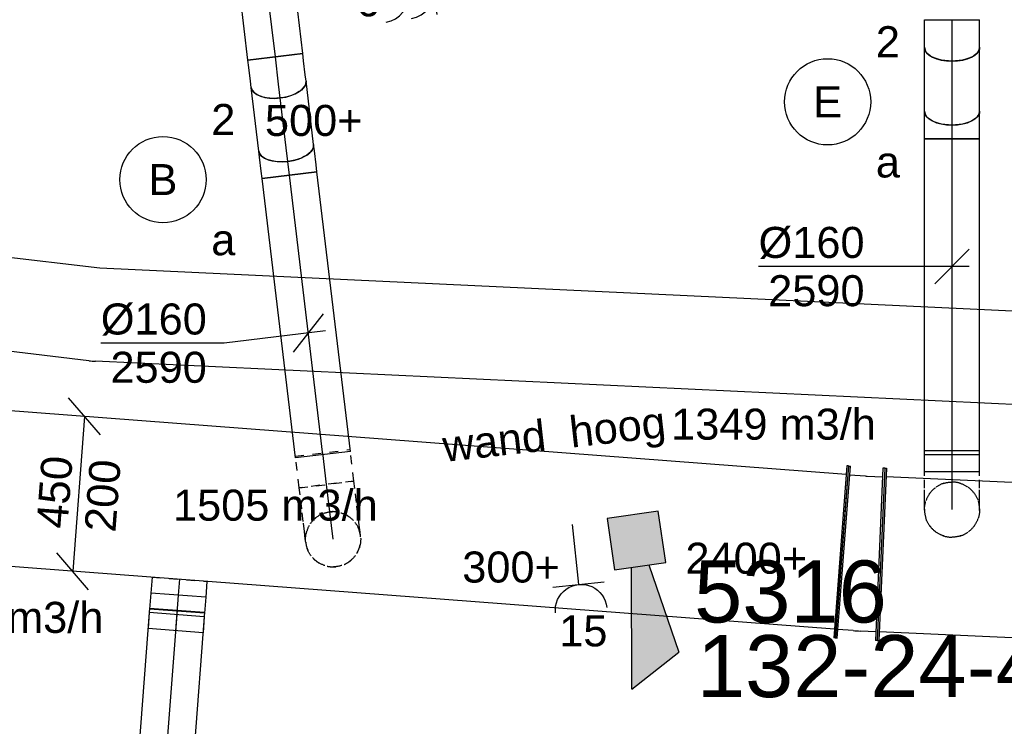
# Model space of a CAD drawing. Extents: x -329828 to 339781, y -55429 to 69176.
# Tile 95 of 140: x 17982 to 20839, y 17352 to 19401. Entities that reach past the tile are written whole.
import ezdxf
from ezdxf.enums import TextEntityAlignment as Align

# ---------------------------------------------------------------- set-up
doc = ezdxf.new("R2010")
doc.units = 0
doc.header["$LTSCALE"] = 50
doc.linetypes.add('CENTER2', pattern=[28.575, 19.05, -3.175, 3.175, -3.175])
doc.linetypes.add('STREEPJES', pattern=[0.1, 0.05, -0.05])
doc.layers.get('0').update_dxf_attribs({"linetype": 'CONTINUOUS'})
for name, color, linetype in [('brandmeldserienummers', 1, 'CONTINUOUS'), ('EL6131--', 2, 'CONTINUOUS'), ('EL6222--', 3, 'CONTINUOUS'), ('EL6311--', 3, 'CONTINUOUS'), ('EL6511--', 3, 'CONTINUOUS'), ('EM6131--', 1, 'CONTINUOUS'), ('lMcht retour bestaand_PR', 1, 'CONTINUOUS'), ('WL570---_RETOUR', 112, 'CONTINUOUS'), ('WL570---_RETOUR_HL', 8, 'CONTINUOUS'), ('WM570---_RETOUR', 1, 'CONTINUOUS'), ('WM570---_RETOUR_PR', 1, 'CONTINUOUS'), ('WM570---_TOEVOER', 1, 'CONTINUOUS')]:
    doc.layers.add(name, color=color, linetype=linetype)
doc.styles.add('BURO-018', font='ARIAL.TTF', dxfattribs={"height": 90})

# ---------------------------------------------------------------- blocks, each defined once
blk = doc.blocks.new('111304')
at = {"color": 0, "linetype": 'Continuous'}
for p, q in [((-1.5, 4.5), (1.5, 4.5)), ((0, 1), (0, 4.5))]:
    blk.add_line(p, q, dxfattribs=at)
blk.add_arc((0, 6), 1.5, 180, 0, dxfattribs=at)
at = {"color": 0, "linetype": 'Continuous', "style": 'BURO-018'}
for tag, p in [('E_GKAST', (0, 11.5)), ('E_GROEP', (0, 8.5)), ('E_SGROEP', (4.5, 8.5))]:
    blk.add_attdef(tag, text='', height=1.8, dxfattribs=at).set_placement(p, align=Align.MIDDLE)
at = {"color": 0, "linetype": 'Continuous', "style": 'BURO-018', "flags": 1}
for tag, p in [('E_VERMCODE', (13, 8.5)), ('E_MATCODE', (0, 0))]:
    blk.add_attdef(tag, text='', height=1.8, dxfattribs=at).set_placement(p, align=Align.MIDDLE)
blk = doc.blocks.new('111304A')
at = {"color": 0, "linetype": 'Continuous'}
for p, q in [((0, 1), (0, 4.5)), ((-1.5, 3), (1.5, 3))]:
    blk.add_line(p, q, dxfattribs=at)
for centre in [(0, 6), (0, 4.5)]:
    blk.add_arc(centre, 1.5, 180, 0, dxfattribs=at)
at = {"color": 0, "linetype": 'Continuous', "style": 'BURO-018'}
for tag, p in [('E_GKAST', (0, 11.5)), ('E_GROEP', (0, 8.5)), ('E_SGROEP', (4.5, 8.5))]:
    blk.add_attdef(tag, text='', height=1.8, dxfattribs=at).set_placement(p, align=Align.MIDDLE)
at = {"color": 0, "linetype": 'Continuous', "style": 'BURO-018', "flags": 1}
for tag, p in [('E_VERMCODE', (13, 8.5)), ('E_MATCODE', (0, 0))]:
    blk.add_attdef(tag, text='', height=1.8, dxfattribs=at).set_placement(p, align=Align.MIDDLE)
blk = doc.blocks.new('E00028')
at = {"color": 0, "linetype": 'Continuous'}
for p, q in [((1.5, 11), (-1.5, 9.268)), ((1.5, 11), (0.5, 4)), ((-0.5, 4), (-1.5, 9.268)), ((-1.5, 4), (-1.5, 1)), ((1.5, 4), (-1.5, 4)), ((1.5, 1), (1.5, 4)), ((-1.5, 1), (1.5, 1))]:
    blk.add_line(p, q, dxfattribs=at)
for points in [[(-1.5, 9.268), (1.5, 11), (-0.5, 4), (0.5, 4)], [(-1.5, 4), (1.5, 4), (-1.5, 1), (1.5, 1)]]:
    blk.add_solid(points, dxfattribs=at)
at = {"color": 0, "linetype": 'Continuous', "style": 'BURO-018'}
blk.add_attdef('E_TEXT1', text='', height=1.8, dxfattribs=at).set_placement((0, 13.5), align=Align.MIDDLE)
at = {"color": 0, "linetype": 'Continuous', "style": 'BURO-018', "flags": 1}
blk.add_attdef('E_MATCODE', (0, 0), '', height=1.8, dxfattribs=at)
blk = doc.blocks.new('*U307')
at = {"color": 8, "linetype": 'STREEPJES', "ltscale": 10}
for p, q in [((-80, 138.9, -2590.4), (-80, 160, -2590.4)), ((-80, 160, -2590.4), (80, 160, -2590.4)), ((80, 138.9, -2590.4), (80, 160, -2590.4)), ((-80, 98.2, -2590.4), (-80, 138.9, -2590.4)), ((80, 98.2, -2590.4), (80, 138.9, -2590.4)), ((-80, 61.8, -2590.4), (-80, 98.2, -2590.4)), ((80, 61.8, -2590.4), (80, 98.2, -2590.4)), ((-80, 32, -2590.4), (-80, 61.8, -2590.4)), ((80, 32, -2590.4), (80, 61.8, -2590.4)), ((-80, 10.9, -2590.4), (-80, 32, -2590.4)), ((80, 10.9, -2590.4), (80, 32, -2590.4)), ((-80, 0, -2590.4), (-80, 10.9, -2590.4)), ((80, 0, -2590.4), (80, 10.9, -2590.4))]:
    blk.add_line(p, q, dxfattribs=at)
at = {"layer": 'WL570---_RETOUR_HL', "linetype": 'CENTER2'}
blk.add_line((0, 0, -2590.4), (0, 160, -2590.4), dxfattribs=at)
at = {"layer": 'WM570---_RETOUR_PR', "color": 1, "style": 'BURO-018'}
blk.add_attdef('POSNR', text='', height=90, dxfattribs=at).set_placement((0, 0), align=Align.MIDDLE)
blk = doc.blocks.new('*U308')
at = {"color": 8, "linetype": 'STREEPJES', "ltscale": 10}
for start in [0.18, 0.18, 180, 180]:
    blk.add_arc((0, 0, -2802.1), 80, start, 0, dxfattribs=at)
at = {"layer": 'WL570---_RETOUR_HL', "linetype": 'CENTER2'}
blk.add_circle((0, 0, -2802.1), 0.075, dxfattribs=at)
at = {"layer": 'WM570---_RETOUR_PR', "color": 1, "style": 'BURO-018'}
blk.add_attdef('POSNR', text='', height=90, dxfattribs=at).set_placement((0, 0), align=Align.MIDDLE)
blk = doc.blocks.new('*U309')
at = {"color": 8, "linetype": 'STREEPJES', "ltscale": 10}
blk.add_circle((0, 0, -2900), 80, dxfattribs=at)
at = {"layer": 'WL570---_RETOUR_HL', "linetype": 'CENTER2'}
blk.add_circle((0, 0, -2900), 0.075, dxfattribs=at)
at = {"layer": 'WM570---_RETOUR_PR', "color": 1, "style": 'BURO-018'}
blk.add_attdef('POSNR', text='', height=90, dxfattribs=at).set_placement((0, 0), align=Align.MIDDLE)
blk = doc.blocks.new('*U310')
at = {"color": 0, "ltscale": 10}
for p, q in [((0, 80, -2590.4), (92.4, 80, -2590.4)), ((0, -80, -2590.4), (0, 80, -2590.4)), ((0, -80, -2590.4), (92.4, -80, -2590.4))]:
    blk.add_line(p, q, dxfattribs=at)
at = {"layer": 'WL570---_RETOUR_HL', "linetype": 'CENTER2'}
blk.add_line((0, 0, -2590.4), (92.4, 0, -2590.4), dxfattribs=at)
at = {"layer": 'WM570---_RETOUR_PR', "color": 1, "style": 'BURO-018'}
blk.add_attdef('POSNR', text='', height=90, dxfattribs=at).set_placement((0, 0), align=Align.MIDDLE)
blk = doc.blocks.new('*U311')
at = {"color": 0, "ltscale": 10}
for p, q in [((-80, 140.8, -2590.4), (-80, 160, -2590.4)), ((-80, 160, -2590.4), (80, 160, -2590.4)), ((80, 138.9, -2590.4), (80, 160, -2590.4)), ((80, 133.8, -2590.4), (80, 138.9, -2590.4))]:
    blk.add_line(p, q, dxfattribs=at)
at = {"color": 8, "linetype": 'STREEPJES', "ltscale": 10}
for p, q in [((-80, 138.9, -2590.4), (-80, 140.8, -2590.4)), ((-80, 98.2, -2590.4), (-80, 138.9, -2590.4)), ((80, 98.2, -2590.4), (80, 133.8, -2590.4)), ((-80, 61.8, -2590.4), (-80, 98.2, -2590.4)), ((80, 61.8, -2590.4), (80, 98.2, -2590.4)), ((-80, 32, -2590.4), (-80, 61.8, -2590.4)), ((80, 32, -2590.4), (80, 61.8, -2590.4)), ((-80, 10.9, -2590.4), (-80, 32, -2590.4)), ((80, 10.9, -2590.4), (80, 32, -2590.4)), ((-80, 0, -2590.4), (-80, 10.9, -2590.4)), ((80, 0, -2590.4), (80, 10.9, -2590.4))]:
    blk.add_line(p, q, dxfattribs=at)
at = {"layer": 'WL570---_RETOUR_HL', "linetype": 'CENTER2'}
blk.add_line((0, 0, -2590.4), (0, 160, -2590.4), dxfattribs=at)
at = {"layer": 'WM570---_RETOUR_PR', "color": 1, "style": 'BURO-018'}
blk.add_attdef('POSNR', text='', height=90, dxfattribs=at).set_placement((0, 0), align=Align.MIDDLE)
blk = doc.blocks.new('*U312')
at = {"color": 8, "linetype": 'STREEPJES', "ltscale": 10}
for start in [0.18, 0.18, 180, 180]:
    blk.add_arc((0, 0, -2802.1), 80, start, 0, dxfattribs=at)
at = {"layer": 'WL570---_RETOUR_HL', "linetype": 'CENTER2'}
blk.add_circle((0, 0, -2802.1), 0.075, dxfattribs=at)
at = {"layer": 'WM570---_RETOUR_PR', "color": 1, "style": 'BURO-018'}
blk.add_attdef('POSNR', text='', height=90, dxfattribs=at).set_placement((0, 0), align=Align.MIDDLE)
blk = doc.blocks.new('*U313')
at = {"color": 8, "linetype": 'STREEPJES', "ltscale": 10}
blk.add_circle((0, 0, -2900), 80, dxfattribs=at)
at = {"layer": 'WL570---_RETOUR_HL', "linetype": 'CENTER2'}
blk.add_circle((0, 0, -2900), 0.075, dxfattribs=at)
at = {"layer": 'WM570---_RETOUR_PR', "color": 1, "style": 'BURO-018'}
blk.add_attdef('POSNR', text='', height=90, dxfattribs=at).set_placement((0, 0), align=Align.MIDDLE)
blk = doc.blocks.new('*U314')
at = {"color": 0, "ltscale": 10}
for p, q in [((0, 80, -3000), (451.8, 80, -3000)), ((0, -80, -3000), (0, 80, -3000)), ((0, -80, -3000), (451.8, -80, -3000))]:
    blk.add_line(p, q, dxfattribs=at)
at = {"layer": 'WL570---_RETOUR_HL', "linetype": 'CENTER2'}
blk.add_line((0, 0, -3000), (451.8, 0, -3000), dxfattribs=at)
at = {"layer": 'WM570---_RETOUR_PR', "color": 1, "style": 'BURO-018'}
blk.add_attdef('POSNR', text='', height=90, dxfattribs=at).set_placement((0, 0), align=Align.MIDDLE)
blk = doc.blocks.new('*U343')
at = {"color": 0, "ltscale": 10}
for p, q in [((-51.7, 80, -3000), (-5, 80, -3000)), ((-51.7, 80, -3000), (-51.7, -80, -3000)), ((-5, 80, -3000), (-5, -80, -3000)), ((5, 80, -3000), (51.7, 80, -3000)), ((5, 80, -3000), (5, -80, -3000)), ((51.7, 80, -3000), (51.7, -80, -3000)), ((-51.7, -80, -3000), (-5, -80, -3000)), ((5, -80, -3000), (51.7, -80, -3000))]:
    blk.add_line(p, q, dxfattribs=at)
at = {"layer": 'WL570---_RETOUR_HL', "linetype": 'CENTER2'}
blk.add_line((-51.7, 0, -3000), (51.7, 0, -3000), dxfattribs=at)
at = {"layer": 'WM570---_RETOUR_PR', "color": 1, "style": 'BURO-018'}
blk.add_attdef('POSNR', text='', height=90, dxfattribs=at).set_placement((0, 0), align=Align.MIDDLE)
blk = doc.blocks.new('*U344')
at = {"color": 0, "ltscale": 10}
for p, q in [((0, 80, -3000), (46.2, 80, -3000)), ((46.2, 80, -3000), (46.2, -80, -3000)), ((0, -80, -3000), (46.2, -80, -3000))]:
    blk.add_line(p, q, dxfattribs=at)
at = {"color": 8, "linetype": 'STREEPJES', "ltscale": 10}
blk.add_line((0, -80, -3000), (0, 80, -3000), dxfattribs=at)
at = {"layer": 'WL570---_RETOUR_HL', "linetype": 'CENTER2'}
blk.add_line((0, 0, -3000), (46.2, 0, -3000), dxfattribs=at)
at = {"layer": 'WM570---_RETOUR_PR', "color": 1, "style": 'BURO-018'}
blk.add_attdef('POSNR', text='', height=90, dxfattribs=at).set_placement((0, 0), align=Align.MIDDLE)
blk = doc.blocks.new('*U345')
at = {"layer": 'WM570---_RETOUR', "color": 0, "ltscale": 10}
for p, q in [((63.1, 170.7), (-29, 278)), ((17.1, 224.4), (-17.1, -224.4)), ((29, -278), (-63.1, -170.7))]:
    blk.add_line(p, q, dxfattribs=at)
at = {"layer": 'WM570---_RETOUR', "color": 0, "style": 'BURO-018'}
for s, p in [('450', (-32.9, -102.7)), ('200', (106.7, -113.3)), ('200', (106.7, -113.3))]:
    blk.add_text(s, height=90, rotation=85.6495, dxfattribs=at).set_placement(p)
blk = doc.blocks.new('*U474')
at = {"color": 0, "ltscale": 10}
for p, q in [((0, 250, -3000), (5, 250, -3000)), ((0, -250, -3000), (0, 250, -3000)), ((5, -250, -3000), (5, 250, -3000)), ((2295.2, 250, -3000), (2290.2, 250, -3000)), ((2290.2, -250, -3000), (2290.2, 250, -3000)), ((2295.2, -250, -3000), (2295.2, 250, -3000)), ((5, 225, -3000), (2290.2, 225, -3000)), ((5, -225, -3000), (2290.2, -225, -3000)), ((0, -250, -3000), (5, -250, -3000)), ((2295.2, -250, -3000), (2290.2, -250, -3000))]:
    blk.add_line(p, q, dxfattribs=at)
at = {"layer": 'WM570---_RETOUR_PR', "color": 1, "style": 'BURO-018'}
blk.add_attdef('POSNR', text='', height=90, dxfattribs=at).set_placement((0, 0), align=Align.MIDDLE)
blk = doc.blocks.new('*U476')
at = {"color": 0, "ltscale": 10}
for p, q in [((-56.6, 250, -3000), (-51.6, 250, -3000)), ((-56.6, -250, -3000), (-56.6, 250, -3000)), ((-51.6, -250, -3000), (-51.6, 250, -3000)), ((60.2, 248, -3000), (42.8, -251.6, -3000)), ((65.2, 247.9, -3000), (47.8, -251.8, -3000)), ((65.2, 247.9, -3000), (60.2, 248, -3000)), ((-51.6, 225, -3000), (-6.6, 225, -3000)), ((14.4, 224.6, -3000), (59.4, 223.1, -3000)), ((-6.6, -225, -3000), (-51.6, -225, -3000)), ((43.7, -226.7, -3000), (-1.3, -225.1, -3000)), ((-56.6, -250, -3000), (-51.6, -250, -3000)), ((47.8, -251.8, -3000), (42.8, -251.6, -3000))]:
    blk.add_line(p, q, dxfattribs=at)
for radius in [600.2, 150.2]:
    blk.add_arc((-6.6, -375.2, -3000), radius, 88, 90, dxfattribs=at)
at = {"layer": 'WM570---_RETOUR_PR', "color": 1, "style": 'BURO-018'}
blk.add_attdef('POSNR', text='', height=90, dxfattribs=at).set_placement((0, 0), align=Align.MIDDLE)
blk = doc.blocks.new('*U602')
at = {"color": 8, "linetype": 'STREEPJES', "ltscale": 10}
for p, q in [((0, 80, -2590.4), (92.4, 80, -2590.4)), ((0, -80, -2590.4), (0, 80, -2590.4)), ((92.4, 80, -2590.4), (92.4, -80, -2590.4)), ((0, -80, -2590.4), (92.4, -80, -2590.4))]:
    blk.add_line(p, q, dxfattribs=at)
at = {"layer": 'WL570---_RETOUR_HL', "linetype": 'CENTER2'}
blk.add_line((0, 0, -2590.4), (92.4, 0, -2590.4), dxfattribs=at)
at = {"layer": 'WM570---_RETOUR_PR', "color": 1, "style": 'BURO-018'}
blk.add_attdef('POSNR', text='', height=90, dxfattribs=at).set_placement((0, 0), align=Align.MIDDLE)
blk = doc.blocks.new('*U603')
at = {"color": 0, "ltscale": 10}
for p, q in [((0, 250, -3000), (5, 250, -3000)), ((0, -250, -3000), (0, 250, -3000)), ((5, -250, -3000), (5, 250, -3000)), ((5, 225, -3000), (2885, 225, -3000)), ((5, -225, -3000), (2885, -225, -3000)), ((0, -250, -3000), (5, -250, -3000))]:
    blk.add_line(p, q, dxfattribs=at)
at = {"layer": 'lMcht retour bestaand_PR', "color": 1, "style": 'BURO-018'}
blk.add_attdef('POSNR', text='', height=90, dxfattribs=at).set_placement((0, 0), align=Align.MIDDLE)
blk = doc.blocks.new('*U623')
at = {"color": 0, "ltscale": 10}
blk.add_arc((-4.7, -135, -2730), 270, 86, 90, dxfattribs=at)
at = {"layer": 'EM6131--', "color": 1, "style": 'BURO-018'}
blk.add_attdef('POSNR', text='', height=90, dxfattribs=at).set_placement((0, 0), align=Align.MIDDLE)
blk = doc.blocks.new('*U624')
at = {"color": 0, "ltscale": 10}
for p, q in [((0, 135, -2730), (3738.4, 135, -2730)), ((0, -135, -2730), (3738.4, -135, -2730))]:
    blk.add_line(p, q, dxfattribs=at)
at = {"layer": 'EM6131--', "color": 1, "style": 'BURO-018'}
blk.add_attdef('POSNR', text='', height=90, dxfattribs=at).set_placement((0, 0), align=Align.MIDDLE)
blk = doc.blocks.new('*U625')
at = {"color": 0, "ltscale": 10}
for p, q in [((0, 135, -2730), (2559.3, 135, -2730)), ((0, -135, -2730), (2559.3, -135, -2730))]:
    blk.add_line(p, q, dxfattribs=at)
at = {"layer": 'EM6131--', "color": 1, "style": 'BURO-018'}
blk.add_attdef('POSNR', text='', height=90, dxfattribs=at).set_placement((0, 0), align=Align.MIDDLE)
blk = doc.blocks.new('*U1226')
at = {"color": 0, "ltscale": 10}
for p, q in [((0, 80, -2590.4), (904.9, 80, -2590.4)), ((0, -80, -2590.4), (0, 80, -2590.4)), ((904.9, 80, -2590.4), (904.9, -80, -2590.4)), ((0, -80, -2590.4), (904.9, -80, -2590.4))]:
    blk.add_line(p, q, dxfattribs=at)
at = {"layer": 'WL570---_RETOUR_HL', "linetype": 'CENTER2'}
blk.add_line((0, 0, -2590.4), (904.9, 0, -2590.4), dxfattribs=at)
at = {"layer": 'WM570---_RETOUR_PR', "color": 1, "style": 'BURO-018'}
blk.add_attdef('POSNR', text='', height=90, dxfattribs=at).set_placement((0, 0), align=Align.MIDDLE)
blk = doc.blocks.new('*U1227')
at = {"layer": 'WM570---_RETOUR', "color": 0, "ltscale": 10}
for p, q in [((-50, -50), (50, 50)), ((50, 0), (-561.4, 0))]:
    blk.add_line(p, q, dxfattribs=at)
at = {"layer": 'WM570---_RETOUR', "color": 0, "style": 'BURO-018'}
for s, p in [('%%c160', (-561.4, 25)), ('2590', (-533.5, -115))]:
    blk.add_text(s, height=90, dxfattribs=at).set_placement(p)
blk = doc.blocks.new('*U1228')
at = {"color": 0, "ltscale": 10}
for p, q in [((-42.9, 80, -2590.4), (-21.8, 80, -2590.4)), ((-42.9, -80, -2590.4), (-42.9, 80, -2590.4)), ((-21.8, 80, -2590.4), (18.9, 80, -2590.4)), ((18.9, 80, -2590.4), (37.2, 80, -2590.4)), ((-42.9, -80, -2590.4), (-21.8, -80, -2590.4)), ((-21.8, -80, -2590.4), (18.9, -80, -2590.4)), ((18.9, -80, -2590.4), (37.2, -80, -2590.4))]:
    blk.add_line(p, q, dxfattribs=at)
blk.add_ellipse((37.2, 0, -2590.4), major_axis=(0, -80), ratio=0.5, start_param=3.141593, end_param=6.283185, dxfattribs=at)
at = {"layer": 'WL570---_RETOUR_HL', "linetype": 'CENTER2'}
blk.add_line((-42.9, 0, -2590.4), (37.2, 0, -2590.4), dxfattribs=at)
at = {"layer": 'WM570---_RETOUR_PR', "color": 1, "style": 'BURO-018'}
blk.add_attdef('POSNR', text='', height=90, dxfattribs=at).set_placement((0, 0), align=Align.MIDDLE)
blk = doc.blocks.new('*U1229')
at = {"color": 0, "ltscale": 10}
for p, q in [((0, 80, -2611.8), (185.5, 80, -2611.8)), ((0, -80, -2611.8), (185.5, -80, -2611.8))]:
    blk.add_line(p, q, dxfattribs=at)
at = {"color": 0, "ltscale": 10, "extrusion": (-1.69818e-48, -9.24446e-33, -1)}
blk.add_ellipse((0, 0, -2611.8), major_axis=(0, -80), ratio=0.5, start_param=0, end_param=3.141593, dxfattribs=at)
at = {"color": 0, "ltscale": 10}
blk.add_ellipse((185.5, 0, -2611.8), major_axis=(0, -80), ratio=0.5, start_param=3.141593, end_param=6.283185, dxfattribs=at)
at = {"layer": 'WL570---_RETOUR_HL', "linetype": 'CENTER2'}
blk.add_line((0, 0, -2611.8), (185.5, 0, -2611.8), dxfattribs=at)
at = {"layer": 'WM570---_RETOUR_PR', "color": 1, "style": 'BURO-018'}
blk.add_attdef('POSNR', text='', height=90, dxfattribs=at).set_placement((0, 0), align=Align.MIDDLE)
blk = doc.blocks.new('*U1230')
at = {"color": 0, "ltscale": 10}
for p, q in [((-37.2, 80, -2740.4), (-18.9, 80, -2740.4)), ((-18.9, 80, -2740.4), (21.8, 80, -2740.4)), ((21.8, 80, -2740.4), (42.9, 80, -2740.4)), ((42.9, 80, -2740.4), (42.9, -80, -2740.4)), ((-37.2, -80, -2740.4), (-18.9, -80, -2740.4)), ((-18.9, -80, -2740.4), (21.8, -80, -2740.4)), ((21.8, -80, -2740.4), (42.9, -80, -2740.4))]:
    blk.add_line(p, q, dxfattribs=at)
at = {"color": 0, "ltscale": 10, "extrusion": (-2.45293e-48, -9.24446e-33, -1)}
blk.add_ellipse((-37.2, 0, -2740.4), major_axis=(0, -80), ratio=0.5, start_param=0, end_param=3.141593, dxfattribs=at)
at = {"layer": 'WL570---_RETOUR_HL', "linetype": 'CENTER2'}
blk.add_line((-37.2, 0, -2740.4), (42.9, 0, -2740.4), dxfattribs=at)
at = {"layer": 'WM570---_RETOUR_PR', "color": 1, "style": 'BURO-018'}
blk.add_attdef('POSNR', text='', height=90, dxfattribs=at).set_placement((0, 0), align=Align.MIDDLE)
blk = doc.blocks.new('*U1232')
at = {"color": 0, "ltscale": 10}
for p, q in [((0, 80, -2740.4), (812.2, 80, -2740.4)), ((0, -80, -2740.4), (0, 80, -2740.4)), ((0, -80, -2740.4), (812.2, -80, -2740.4))]:
    blk.add_line(p, q, dxfattribs=at)
at = {"layer": 'WL570---_RETOUR_HL', "linetype": 'CENTER2'}
blk.add_line((0, 0, -2740.4), (812.2, 0, -2740.4), dxfattribs=at)
at = {"layer": 'WM570---_RETOUR_PR', "color": 1, "style": 'BURO-018'}
blk.add_attdef('POSNR', text='', height=90, dxfattribs=at).set_placement((0, 0), align=Align.MIDDLE)
blk = doc.blocks.new('*U1233')
at = {"color": 0, "ltscale": 10}
for p, q in [((0, 80, -2590.4), (816.4, 80, -2590.4)), ((0, -80, -2590.4), (0, 80, -2590.4)), ((816.4, 80, -2590.4), (816.4, -80, -2590.4)), ((0, -80, -2590.4), (816.4, -80, -2590.4))]:
    blk.add_line(p, q, dxfattribs=at)
at = {"layer": 'WL570---_RETOUR_HL', "linetype": 'CENTER2'}
blk.add_line((0, 0, -2590.4), (816.4, 0, -2590.4), dxfattribs=at)
at = {"layer": 'WM570---_RETOUR_PR', "color": 1, "style": 'BURO-018'}
blk.add_attdef('POSNR', text='', height=90, dxfattribs=at).set_placement((0, 0), align=Align.MIDDLE)
blk = doc.blocks.new('*U1234')
at = {"layer": 'WM570---_RETOUR', "color": 0, "ltscale": 10}
for p, q in [((-43.7, -55.6), (43.7, 55.6)), ((49.6, 5.9), (-244.9, -29.3)), ((-244.9, -29.3), (-602.5, -29.3))]:
    blk.add_line(p, q, dxfattribs=at)
at = {"layer": 'WM570---_RETOUR', "color": 0, "style": 'BURO-018'}
for s, p in [('%%c160', (-602.5, -4.3)), ('2590', (-574.6, -144.3))]:
    blk.add_text(s, height=90, dxfattribs=at).set_placement(p)
blk = doc.blocks.new('*U1235')
at = {"color": 0, "ltscale": 10}
for p, q in [((-42.9, 80, -2590.4), (-21.8, 80, -2590.4)), ((-42.9, -80, -2590.4), (-42.9, 80, -2590.4)), ((-21.8, 80, -2590.4), (18.9, 80, -2590.4)), ((18.9, 80, -2590.4), (37.2, 80, -2590.4)), ((-42.9, -80, -2590.4), (-21.8, -80, -2590.4)), ((-21.8, -80, -2590.4), (18.9, -80, -2590.4)), ((18.9, -80, -2590.4), (37.2, -80, -2590.4))]:
    blk.add_line(p, q, dxfattribs=at)
blk.add_ellipse((37.2, 0, -2590.4), major_axis=(0, -80), ratio=0.5, start_param=3.141593, end_param=6.283185, dxfattribs=at)
at = {"layer": 'WL570---_RETOUR_HL', "linetype": 'CENTER2'}
blk.add_line((-42.9, 0, -2590.4), (37.2, 0, -2590.4), dxfattribs=at)
at = {"layer": 'WM570---_RETOUR_PR', "color": 1, "style": 'BURO-018'}
blk.add_attdef('POSNR', text='', height=90, dxfattribs=at).set_placement((0, 0), align=Align.MIDDLE)
blk = doc.blocks.new('*U1236')
at = {"color": 0, "ltscale": 10}
for p, q in [((0, 80, -2611.8), (185.5, 80, -2611.8)), ((0, -80, -2611.8), (185.5, -80, -2611.8))]:
    blk.add_line(p, q, dxfattribs=at)
at = {"color": 0, "ltscale": 10, "extrusion": (-5.51173e-17, 6.60068e-18, -1)}
blk.add_ellipse((0, 0, -2611.8), major_axis=(0, -80), ratio=0.5, start_param=0, end_param=3.141593, dxfattribs=at)
at = {"color": 0, "ltscale": 10}
blk.add_ellipse((185.5, 0, -2611.8), major_axis=(0, -80), ratio=0.5, start_param=3.141593, end_param=6.283185, dxfattribs=at)
at = {"layer": 'WL570---_RETOUR_HL', "linetype": 'CENTER2'}
blk.add_line((0, 0, -2611.8), (185.5, 0, -2611.8), dxfattribs=at)
at = {"layer": 'WM570---_RETOUR_PR', "color": 1, "style": 'BURO-018'}
blk.add_attdef('POSNR', text='', height=90, dxfattribs=at).set_placement((0, 0), align=Align.MIDDLE)
blk = doc.blocks.new('*U1237')
at = {"color": 0, "ltscale": 10}
for p, q in [((-37.2, 80, -2740.4), (-18.9, 80, -2740.4)), ((-18.9, 80, -2740.4), (21.8, 80, -2740.4)), ((21.8, 80, -2740.4), (42.9, 80, -2740.4)), ((42.9, 80, -2740.4), (42.9, -80, -2740.4)), ((-37.2, -80, -2740.4), (-18.9, -80, -2740.4)), ((-18.9, -80, -2740.4), (21.8, -80, -2740.4)), ((21.8, -80, -2740.4), (42.9, -80, -2740.4))]:
    blk.add_line(p, q, dxfattribs=at)
at = {"color": 0, "ltscale": 10, "extrusion": (-5.29749e-17, 1.7805e-17, -1)}
blk.add_ellipse((-37.2, 0, -2740.4), major_axis=(0, -80), ratio=0.5, start_param=0, end_param=3.141593, dxfattribs=at)
at = {"layer": 'WL570---_RETOUR_HL', "linetype": 'CENTER2'}
blk.add_line((-37.2, 0, -2740.4), (42.9, 0, -2740.4), dxfattribs=at)
at = {"layer": 'WM570---_RETOUR_PR', "color": 1, "style": 'BURO-018'}
blk.add_attdef('POSNR', text='', height=90, dxfattribs=at).set_placement((0, 0), align=Align.MIDDLE)
blk = doc.blocks.new('1115B3A')
at = {"color": 0, "linetype": 'Continuous'}
blk.add_circle((0, 0), 2.5, dxfattribs=at)
at = {"color": 0, "linetype": 'Continuous', "style": 'BURO-018'}
for tag, p in [('E_GKAST', (0, 8)), ('E_GROEP', (0, 5)), ('E_SGROEP', (4.5, 5)), ('E_ARMCODE', (0, 0)), ('E_SLET', (4.5, -1))]:
    blk.add_attdef(tag, text='', height=1.8, dxfattribs=at).set_placement(p, align=Align.MIDDLE)

msp = doc.modelspace()

# ---------------------------------------------------------------- block references
at = {"layer": 'EL6131--'}
for name, p, rotation in [('*U625', (18198.6, 18546.3, 2730), 173.2684512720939), ('*U624', (21942.2, 18369.8, 2730), 177.3066762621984), ('*U623', (18203.3, 18545.7, 2730), 177.3066762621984)]:
    msp.add_blockref(name, p, dxfattribs=dict(at, rotation=rotation))
at = {"layer": 'EL6222--'}
ref = msp.add_blockref('111304A', (19329.8, 19513.5), dxfattribs=dict(at, xscale=49.99999999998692, yscale=50, zscale=50, rotation=98.75190614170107))
ref.add_attrib('E_GROEP', '6', dxfattribs={"layer": '0', "color": 1, "linetype": 'Continuous', "height": 90, "style": 'BURO-018'}).set_placement((18992.4, 19455.9), align=Align.MIDDLE)
ref = msp.add_blockref('111304', (19580, 17986.9), dxfattribs=dict(at, xscale=-49.9999999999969, yscale=50, zscale=50, rotation=185.9412326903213))
ref.add_attrib('E_GROEP', '15', dxfattribs={"layer": '0', "color": 1, "linetype": 'Continuous', "height": 90, "style": 'BURO-018'}).set_placement((19617.3, 17627.9), align=Align.MIDDLE)
at = {"layer": 'EL6311--'}
ref = msp.add_blockref('1115B3A', (20326.2, 19163), dxfattribs=dict(at, xscale=50, yscale=50, zscale=50))
ref.add_attrib('E_ARMCODE', 'E', dxfattribs={"layer": '0', "color": 1, "linetype": 'Continuous', "height": 90, "style": 'BURO-018'}).set_placement((20326.2, 19163), align=Align.MIDDLE)
ref.add_attrib('E_SLET', 'a', dxfattribs={"layer": '0', "color": 1, "linetype": 'Continuous', "height": 90, "style": 'BURO-018'}).set_placement((20501.2, 18988), align=Align.MIDDLE)
ref.add_attrib('E_GROEP', '2', dxfattribs={"layer": '0', "color": 1, "linetype": 'Continuous', "height": 90, "style": 'BURO-018'}).set_placement((20501.2, 19338), align=Align.MIDDLE)
ref = msp.add_blockref('1115B3A', (18397.5, 18937.4), dxfattribs=dict(at, xscale=50, yscale=50, zscale=50))
ref.add_attrib('E_ARMCODE', 'B', dxfattribs={"layer": '0', "color": 1, "linetype": 'Continuous', "height": 90, "style": 'BURO-018'}).set_placement((18397.5, 18937.4), align=Align.MIDDLE)
ref.add_attrib('E_SLET', 'a', dxfattribs={"layer": '0', "color": 1, "linetype": 'Continuous', "height": 90, "style": 'BURO-018'}).set_placement((18572.5, 18762.4), align=Align.MIDDLE)
ref.add_attrib('E_GROEP', '2', dxfattribs={"layer": '0', "color": 1, "linetype": 'Continuous', "height": 90, "style": 'BURO-018'}).set_placement((18572.5, 19112.4), align=Align.MIDDLE)
at = {"layer": 'EL6511--', "xscale": 49.99999999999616, "yscale": 50, "zscale": 50, "rotation": 188.2754060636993}
msp.add_blockref('E00028', (19753.5, 18014.3), dxfattribs=at)
at = {"layer": 'WL570---_RETOUR'}
for name, p, rotation in [('*U1232', (18723.6, 19293.4, 2740.4), 96.8290450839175), ('*U1230', (20687.3, 19358.3, 2740.4), 90), ('*U1229', (20687.3, 19135.6, 2611.8), 90), ('*U1237', (18728.7, 19250.8, 2740.4), 96.82904508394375), ('*U1236', (18755.2, 19029.7, 2611.8), 96.82904508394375), ('*U1228', (20687.3, 19098.5, 2590.4), 90), ('*U1235', (18759.6, 18992.8, 2590.4), 96.8290450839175), ('*U1226', (20687.3, 18150.7, 2590.4), 90), ('*U1233', (18861.8, 18139.6, 2590.4), 96.8290450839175), ('*U603', (20368.1, 17857.5, 3000), 175.6495251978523), ('*U310', (20687.3, 18089.5, 2590.4), 90), ('*U602', (18872.2, 18053.1, 2590.4), 96.8290450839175), ('*U476', (20424.5, 17853, 3000), 177.4993552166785), ('*U474', (22774, 17750.4, 3000), 177.4993552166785), ('*U307', (18891.2, 17894.3, 2590.4), 6.829045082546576), ('*U313', (20687.3, 17980.2, 2900), 277.9707114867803), ('*U309', (18891.2, 17894.3, 2900), 284.7997565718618), ('*U308', (18891.2, 17894.3, 2802.1), 6.829045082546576), ('*U344', (18445.4, 17778.1, 3000), 265.649525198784), ('*U343', (18437.9, 17680.5, 3000), 265.649525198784), ('*U314', (18438.5, 17688.6, 3000), 265.649525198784)]:
    msp.add_blockref(name, p, dxfattribs=dict(at, rotation=rotation))
for name, p in [('*U311', (20687.3, 17980.2, 2590.4)), ('*U312', (20687.3, 17980.2, 2802.1))]:
    msp.add_blockref(name, p, dxfattribs=at)
at = {"layer": 'WM570---_RETOUR'}
for name, p in [('*U1227', (20687.3, 18685.2, 2590.4)), ('*U1234', (18819.6, 18492.4, 2590.4)), ('*U345', (18152.6, 18026, 3000))]:
    msp.add_blockref(name, p, dxfattribs=at)

# ---------------------------------------------------------------- texts
at = {"layer": 'brandmeldserienummers', "color": 1, "style": 'BURO-018'}
for s, p in [('5316', (19938.8, 17652.8)), ('132-24-43-7', (19946.9, 17436.3))]:
    msp.add_text(s, height=180, dxfattribs=at).set_placement(p)
at = {"layer": 'EL6222--', "color": 1, "style": 'BURO-018'}
for s, p in [('500+', (18693.4, 19064)), ('300+', (19266, 17768.7)), ('2400+', (19913.6, 17794.3))]:
    msp.add_text(s, height=90, dxfattribs=at).set_placement(p)
msp.add_text('wand  hoog', height=90, rotation=6.413, dxfattribs=at).set_placement((19214.3, 18118.4))
at = {"layer": 'WM570---_TOEVOER', "style": 'BURO-018'}
for s, p in [('1349 m3/h', (19872.2, 18183.1)), ('1505 m3/h', (18426.6, 17948.2)), ('1855 m3/h', (17630.4, 17622.7))]:
    msp.add_text(s, height=90, dxfattribs=at).set_placement(p)

doc.saveas('drawing.dxf')
